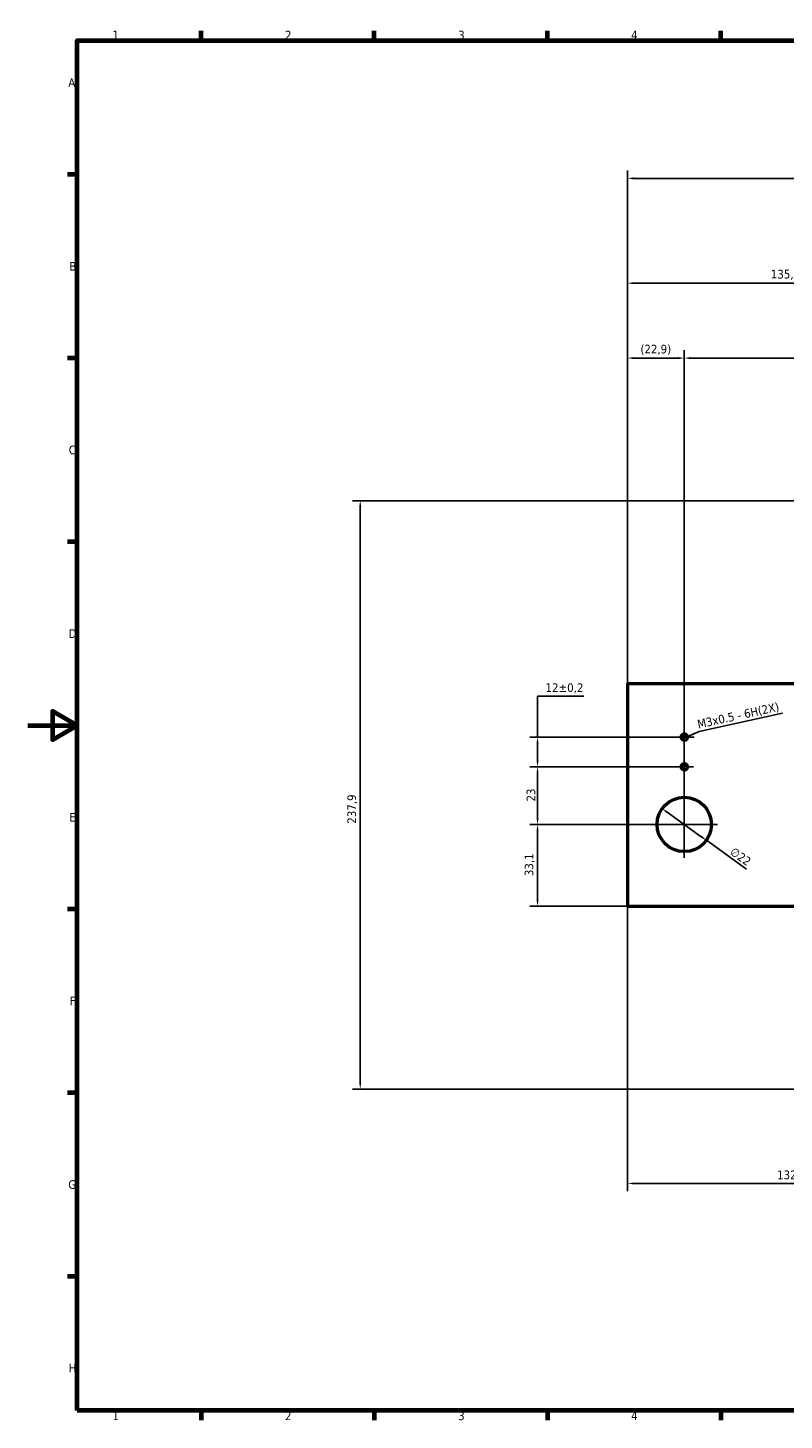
# Model space of a CAD drawing. Header units: millimetres. Extents: x 0 to 841, y 0 to 594.
# Tile 1 of 7: x 0 to 306, y 16 to 579. Entities that reach past the tile are written whole.
import ezdxf

# ---------------------------------------------------------------- set-up
doc = ezdxf.new("R2010")
doc.units = ezdxf.units.MM
for name, color, linetype, lineweight in [('Borda (ISO)', 7, 'Continuous', 70), ('Dimensão (ISO)', 7, 'Continuous', 25), ('Estreito visível (ISO)', 7, 'Continuous', 35), ('Marca de centro (ISO)', 7, 'Continuous', 25), ('Símbolo (ISO)', 7, 'Continuous', 25), ('Visível (ISO)', 7, 'Continuous', 50)]:
    doc.layers.add(name, color=color, linetype=linetype, lineweight=lineweight)
doc.styles.add('Texto da nota (ISO)', font='tahoma.ttf')
doc.dimstyles.new('Padrão (ISO)', dxfattribs={"dimtxt": 3.5, "dimasz": 2.5, "dimexe": 3.175, "dimexo": 0, "dimgap": 0.762, "dimtad": 1, "dimrnd": 1e-08, "dimzin": 0, "dimtxsty": 'Texto da nota (ISO)', "dimcen": 0.09, "dimdle": 10, "dimclrd": 256, "dimclre": 256, "dimclrt": 256, "dimazin": 0, "dimtfac": 1.001486, "dimtmove": 0, "dimatfit": 3, "dimfxl": 1, "dimtolj": 1, "dimtzin": 0, "dimlwd": -1, "dimlwe": -1, "dimarcsym": 0})
doc.dimstyles.new('Padrão (ISO)$7', dxfattribs={"dimtxt": 3.5, "dimasz": 2.5, "dimexe": 3.175, "dimexo": 0, "dimgap": 0.762, "dimtad": 1, "dimrnd": 1e-08, "dimzin": 0, "dimtxsty": 'Texto da nota (ISO)', "dimcen": 0.09, "dimdle": 10, "dimclrd": 256, "dimclre": 256, "dimclrt": 256, "dimazin": 0, "dimtfac": 1.001486, "dimtmove": 0, "dimatfit": 3, "dimfxl": 1, "dimtolj": 1, "dimtzin": 0, "dimlwd": -1, "dimlwe": -1, "dimarcsym": 0})

# ---------------------------------------------------------------- blocks, each defined once
blk = doc.blocks.new('Bordas Borda padrão')
at = {"layer": 'Borda (ISO)'}
for p, q in [((70.08, 574), (70.08, 577.9)), ((140.17, 574), (140.17, 577.9)), ((210.25, 574), (210.25, 577.9)), ((280.33, 574), (280.33, 577.9)), ((20, 519.75), (16.1, 519.75)), ((20, 445.5), (16.1, 445.5)), ((20, 371.25), (16.1, 371.25)), ((20, 222.75), (16.1, 222.75)), ((20, 148.5), (16.1, 148.5)), ((20, 74.25), (16.1, 74.25)), ((70.08, 20), (70.08, 16.1)), ((140.17, 20), (140.17, 16.1)), ((210.25, 20), (210.25, 16.1)), ((280.33, 20), (280.33, 16.1))]:
    blk.add_line(p, q, dxfattribs=at)
at = {"layer": 'Borda (ISO)', "flags": 128}
for points in [[(20, 20), (20, 574), (821, 574), (821, 20), (20, 20)], [(0, 297), (20, 297), (10, 302.77), (10, 291.23), (20, 297)]]:
    blk.add_lwpolyline(points, dxfattribs=at)
at = {"layer": 'Borda (ISO)', "char_height": 3.5, "attachment_point": 7, "style": 'Texto da nota (ISO)'}
for s, insert in [('1', (34.25, 574.4)), ('2', (104.06, 574.4)), ('3', (174.12, 574.33)), ('4', (244.07, 574.4)), ('A', (16.36, 555.13)), ('B', (16.78, 480.88)), ('C', (16.56, 406.56)), ('D', (16.57, 332.38)), ('E', (16.85, 258.13)), ('F', (16.94, 183.88)), ('G', (16.4, 109.56)), ('H', (16.57, 35.38)), ('1', (34.25, 16.1)), ('2', (104.06, 16.1)), ('3', (174.12, 16.03)), ('4', (244.07, 16.1))]:
    blk.add_mtext(s, dxfattribs=dict(at, insert=insert))
blk = doc.blocks.new('*D5')
at = {"layer": 'Defpoints', "color": 0, "transparency": 16777216}
for p in [(378.48, 387.83), (134.48, 149.97), (378.48, 149.97)]:
    blk.add_point(p, dxfattribs=at)
at = {"layer": 'Dimensão (ISO)', "transparency": 16777216}
for p, q in [((378.48, 387.83), (131.3, 387.83)), ((134.48, 385.33), (134.48, 152.47)), ((378.48, 149.97), (131.3, 149.97))]:
    blk.add_line(p, q, dxfattribs=at)
for points in [[(134.06, 385.33), (134.9, 385.33), (134.48, 387.83)], [(134.06, 152.47), (134.9, 152.47), (134.48, 149.97)]]:
    blk.add_solid(points, dxfattribs=at)
at = {"layer": 'Dimensão (ISO)', "transparency": 16777216, "insert": (129.28, 257.28), "char_height": 3.5, "attachment_point": 1, "rotation": 90, "style": 'Texto da nota (ISO)'}
blk.add_mtext('\\A1;237,9', dxfattribs=at)
blk = doc.blocks.new('*D6')
at = {"layer": 'Defpoints', "color": 0, "transparency": 16777216}
for p in [(601.57, 518.19), (242.65, 313.9), (601.57, 313.9)]:
    blk.add_point(p, dxfattribs=at)
at = {"layer": 'Dimensão (ISO)', "transparency": 16777216}
for p, q in [((242.65, 313.9), (242.65, 521.37)), ((245.15, 518.19), (599.07, 518.19)), ((601.57, 313.9), (601.57, 521.37))]:
    blk.add_line(p, q, dxfattribs=at)
for points in [[(245.15, 518.61), (245.15, 517.78), (242.65, 518.19)], [(599.07, 518.61), (599.07, 517.78), (601.57, 518.19)]]:
    blk.add_solid(points, dxfattribs=at)
at = {"layer": 'Dimensão (ISO)', "transparency": 16777216, "insert": (416.34, 523.4), "char_height": 3.5, "attachment_point": 1, "style": 'Texto da nota (ISO)'}
blk.add_mtext('\\A1;358,9', dxfattribs=at)
blk = doc.blocks.new('*D10')
at = {"layer": 'Defpoints', "color": 0, "transparency": 16777216}
for p in [(374.88, 230.27), (242.65, 223.9), (242.65, 111.81)]:
    blk.add_point(p, dxfattribs=at)
at = {"layer": 'Dimensão (ISO)', "transparency": 16777216}
for p, q in [((374.88, 230.27), (374.88, 108.64)), ((242.65, 223.9), (242.65, 108.64)), ((372.38, 111.81), (245.15, 111.81))]:
    blk.add_line(p, q, dxfattribs=at)
for points in [[(245.15, 112.23), (245.15, 111.4), (242.65, 111.81)], [(372.38, 112.23), (372.38, 111.4), (374.88, 111.81)]]:
    blk.add_solid(points, dxfattribs=at)
at = {"layer": 'Dimensão (ISO)', "transparency": 16777216, "insert": (303.15, 117.02), "char_height": 3.5, "attachment_point": 1, "style": 'Texto da nota (ISO)'}
blk.add_mtext('\\A1;132,2', dxfattribs=at)
blk = doc.blocks.new('*D15')
at = {"layer": 'Defpoints', "color": 0, "transparency": 16777216}
for p in [(378.48, 475.83), (378.48, 387.83), (242.65, 313.9)]:
    blk.add_point(p, dxfattribs=at)
at = {"layer": 'Dimensão (ISO)', "transparency": 16777216}
for p, q in [((242.65, 313.9), (242.65, 479)), ((378.48, 387.83), (378.48, 479)), ((245.15, 475.83), (375.98, 475.83))]:
    blk.add_line(p, q, dxfattribs=at)
for points in [[(245.15, 476.25), (245.15, 475.41), (242.65, 475.83)], [(375.98, 476.25), (375.98, 475.41), (378.48, 475.83)]]:
    blk.add_solid(points, dxfattribs=at)
at = {"layer": 'Dimensão (ISO)', "transparency": 16777216, "insert": (300.62, 481.22), "char_height": 3.5, "attachment_point": 1, "style": 'Texto da nota (ISO)'}
blk.add_mtext('\\A1;\\fTahoma|b0|i0;\\H3.5000;135,8(2x)', dxfattribs=at)
blk = doc.blocks.new('*D27')
at = {"layer": 'Defpoints', "color": 0, "transparency": 16777216}
for p in [(265.59, 256.96), (206.22, 223.9), (242.65, 223.9)]:
    blk.add_point(p, dxfattribs=at)
at = {"layer": 'Dimensão (ISO)', "transparency": 16777216}
for p, q in [((265.59, 256.96), (203.04, 256.96)), ((206.22, 254.46), (206.22, 226.4)), ((242.65, 223.9), (203.04, 223.9))]:
    blk.add_line(p, q, dxfattribs=at)
for points in [[(205.8, 254.46), (206.63, 254.46), (206.22, 256.96)], [(205.8, 226.4), (206.63, 226.4), (206.22, 223.9)]]:
    blk.add_solid(points, dxfattribs=at)
at = {"layer": 'Dimensão (ISO)', "transparency": 16777216, "insert": (201.01, 236.07), "char_height": 3.5, "attachment_point": 1, "rotation": 90, "style": 'Texto da nota (ISO)'}
blk.add_mtext('\\A1;33,1', dxfattribs=at)
blk = doc.blocks.new('*D28')
at = {"layer": 'Defpoints', "color": 0, "transparency": 16777216}
for p in [(206.22, 280.23), (261.86, 280.23), (252.09, 256.96)]:
    blk.add_point(p, dxfattribs=at)
at = {"layer": 'Dimensão (ISO)', "transparency": 16777216}
for p, q in [((261.86, 280.23), (203.04, 280.23)), ((206.22, 259.46), (206.22, 277.73)), ((252.09, 256.96), (203.04, 256.96))]:
    blk.add_line(p, q, dxfattribs=at)
for points in [[(205.8, 277.73), (206.63, 277.73), (206.22, 280.23)], [(205.8, 259.46), (206.63, 259.46), (206.22, 256.96)]]:
    blk.add_solid(points, dxfattribs=at)
at = {"layer": 'Dimensão (ISO)', "transparency": 16777216, "insert": (201.81, 266.23), "char_height": 3.5, "attachment_point": 1, "rotation": 90, "style": 'Texto da nota (ISO)'}
blk.add_mtext('\\A1;23', dxfattribs=at)
blk = doc.blocks.new('*D30')
at = {"layer": 'Defpoints', "color": 0, "transparency": 16777216}
for p in [(378.48, 445.54), (265.59, 270.46), (378.48, 230.27)]:
    blk.add_point(p, dxfattribs=at)
at = {"layer": 'Dimensão (ISO)', "transparency": 16777216}
for p, q in [((265.59, 270.46), (265.59, 448.72)), ((268.09, 445.54), (375.98, 445.54)), ((378.48, 230.27), (378.48, 448.72))]:
    blk.add_line(p, q, dxfattribs=at)
for points in [[(268.09, 445.96), (268.09, 445.13), (265.59, 445.54)], [(375.98, 445.96), (375.98, 445.13), (378.48, 445.54)]]:
    blk.add_solid(points, dxfattribs=at)
at = {"layer": 'Dimensão (ISO)', "transparency": 16777216, "insert": (316.41, 450.75), "char_height": 3.5, "attachment_point": 1, "style": 'Texto da nota (ISO)'}
blk.add_mtext('\\A1;112,9', dxfattribs=at)
blk = doc.blocks.new('*D31')
at = {"layer": 'Defpoints', "color": 0, "transparency": 16777216}
for p in [(242.65, 445.54), (242.65, 313.9), (265.59, 270.46)]:
    blk.add_point(p, dxfattribs=at)
at = {"layer": 'Dimensão (ISO)', "transparency": 16777216}
for p, q in [((242.65, 313.9), (242.65, 448.72)), ((263.09, 445.54), (245.15, 445.54)), ((265.59, 270.46), (265.59, 448.72))]:
    blk.add_line(p, q, dxfattribs=at)
for points in [[(245.15, 445.96), (245.15, 445.13), (242.65, 445.54)], [(263.09, 445.96), (263.09, 445.13), (265.59, 445.54)]]:
    blk.add_solid(points, dxfattribs=at)
at = {"layer": 'Dimensão (ISO)', "transparency": 16777216, "insert": (247.86, 450.93), "char_height": 3.5, "attachment_point": 1, "style": 'Texto da nota (ISO)'}
blk.add_mtext('\\A1;(22,9)', dxfattribs=at)
blk = doc.blocks.new('*D56')
at = {"layer": 'Defpoints', "color": 0, "transparency": 16777216}
for p in [(256.65, 263.38), (274.52, 250.55)]:
    blk.add_point(p, dxfattribs=at)
at = {"layer": 'Dimensão (ISO)', "transparency": 16777216}
for p, q in [((258.68, 261.92), (272.49, 252.01)), ((274.52, 250.55), (290.82, 238.86))]:
    blk.add_line(p, q, dxfattribs=at)
for points in [[(258.92, 262.26), (258.44, 261.58), (256.65, 263.38)], [(272.73, 252.35), (272.25, 251.67), (274.52, 250.55)]]:
    blk.add_solid(points, dxfattribs=at)
at = {"layer": 'Dimensão (ISO)', "transparency": 16777216, "insert": (285.82, 248.03), "char_height": 3.5, "attachment_point": 1, "rotation": 324.3456, "style": 'Texto da nota (ISO)'}
blk.add_mtext('\\A1;∅22', dxfattribs=at)
blk = doc.blocks.new('*D57')
at = {"layer": 'Defpoints', "color": 0, "transparency": 16777216}
for p in [(206.22, 292.23), (265.59, 292.23), (265.59, 280.23)]:
    blk.add_point(p, dxfattribs=at)
at = {"layer": 'Dimensão (ISO)', "transparency": 16777216}
for p, q in [((224.98, 308.82), (206.22, 308.82)), ((206.22, 308.82), (206.22, 292.23)), ((265.59, 292.23), (203.04, 292.23)), ((206.22, 282.73), (206.22, 289.73)), ((265.59, 280.23), (203.04, 280.23))]:
    blk.add_line(p, q, dxfattribs=at)
for points in [[(205.8, 289.73), (206.63, 289.73), (206.22, 292.23)], [(205.8, 282.73), (206.63, 282.73), (206.22, 280.23)]]:
    blk.add_solid(points, dxfattribs=at)
at = {"layer": 'Dimensão (ISO)', "transparency": 16777216, "insert": (209.48, 314.03), "char_height": 3.5, "attachment_point": 1, "style": 'Texto da nota (ISO)'}
blk.add_mtext('\\A1;12{\\H3.5052;±0,2}', dxfattribs=at)

msp = doc.modelspace()

# ---------------------------------------------------------------- linework, layer by layer
at = {"layer": 'Estreito visível (ISO)'}
for centre in [(265.585, 292.227), (265.585, 280.227)]:
    msp.add_arc(centre, 1.5, 280, 190, dxfattribs=at)
at = {"layer": 'Marca de centro (ISO)', "linetype": 'Continuous'}
for p, q in [((265.585, 296.227), (265.585, 288.227)), ((269.585, 292.227), (261.585, 292.227)), ((265.585, 283.957), (265.585, 276.498)), ((269.315, 280.227), (261.856, 280.227)), ((265.585, 270.464), (265.585, 243.464)), ((279.085, 256.964), (252.085, 256.964))]:
    msp.add_line(p, q, dxfattribs=at)
at = {"layer": 'Visível (ISO)'}
for p, q in [((242.645, 313.9), (371.275, 313.9)), ((242.645, 313.9), (242.645, 223.9)), ((242.645, 223.9), (371.275, 223.9))]:
    msp.add_line(p, q, dxfattribs=at)
for centre, radius in [((265.585, 292.227), 1.23), ((265.585, 280.227), 1.23), ((265.585, 256.964), 11)]:
    msp.add_circle(centre, radius, dxfattribs=at)

# ---------------------------------------------------------------- block references
msp.add_blockref('Bordas Borda padrão', (0, 0))

# ---------------------------------------------------------------- texts
at = {"layer": 'Símbolo (ISO)', "insert": (271.457, 295.11), "char_height": 3.5, "width": 35.51902, "attachment_point": 7, "rotation": 12.43493, "line_spacing_factor": 0.6125, "style": 'Texto da nota (ISO)'}
msp.add_mtext('{M3x0.5 - 6H(2X)}', dxfattribs=at)

# ---------------------------------------------------------------- dimensions: what is measured, and where the dimension line sits
at = {"layer": 'Dimensão (ISO)'}
for base, p1, p2, angle, override, picture, middle in [((601.574, 518.192), (242.645, 313.9), (601.574, 313.9), 180, {"dimgap": 0.762, "dimdec": 1, "dimtol": 0, "dimlim": 0, "dimtp": 0, "dimtm": 0, "dimtdec": 2, "dimtofl": 0, "dimatfit": 1}, '*D6', (422.11, 518.192)), ((134.48, 149.972), (378.48, 387.829), (378.48, 149.972), 90, {"dimgap": 0.762, "dimdec": 1, "dimtol": 0, "dimlim": 0, "dimtp": 0, "dimtm": 0, "dimtdec": 2, "dimtofl": 0, "dimatfit": 1}, '*D5', (134.48, 263.039)), ((206.215, 292.227), (265.585, 280.227), (265.585, 292.227), 90, {"dimgap": 0.762, "dimtih": 1, "dimtoh": 1, "dimdec": 0, "dimtol": 1, "dimlim": 0, "dimtp": 0.2, "dimtm": 0.2, "dimtdec": 1, "dimtofl": 0, "dimtmove": 1, "dimatfit": 2}, '*D57', (206.61, 308.824)), ((206.215, 280.227), (252.085, 256.964), (261.856, 280.227), 90, {"dimgap": 0.762, "dimdec": 0, "dimtol": 0, "dimlim": 0, "dimtp": 0, "dimtm": 0, "dimtdec": 2, "dimtofl": 0, "dimatfit": 1}, '*D28', (206.215, 268.596)), ((206.215, 223.9), (265.585, 256.964), (242.645, 223.9), 270, {"dimgap": 0.762, "dimdec": 1, "dimtol": 0, "dimlim": 0, "dimtp": 0, "dimtm": 0, "dimtdec": 2, "dimtofl": 0, "dimatfit": 1}, '*D27', (206.215, 240.432))]:
    dim = msp.add_linear_dim(base=base, p1=p1, p2=p2, angle=angle, dimstyle='Padrão (ISO)', override=override, dxfattribs=at)
    dim.commit()
    dim.dimension.update_dxf_attribs({"geometry": picture, "text_midpoint": middle, "dimtype": 160})
for base, p1, p2, text, picture, middle in [((378.48, 475.829), (242.645, 313.9), (378.48, 387.829), '\\fTahoma|b0|i0;\\H3.5000;<>(2x)', '*D15', (310.563, 475.829)), ((242.645, 445.545), (265.585, 270.464), (242.645, 313.9), '(<>)', '*D31', (254.115, 445.545))]:
    dim = msp.add_linear_dim(base=base, p1=p1, p2=p2, angle=180, text=text, dimstyle='Padrão (ISO)', override={"dimgap": 0.762, "dimdec": 1, "dimtol": 0, "dimlim": 0, "dimtp": 0, "dimtm": 0, "dimtdec": 2, "dimtofl": 0, "dimatfit": 1}, dxfattribs=at)
    dim.commit()
    dim.dimension.update_dxf_attribs({"geometry": picture, "text_midpoint": middle, "dimtype": 160})
for base, p1, p2, picture, middle in [((378.48, 445.545), (265.585, 270.464), (378.48, 230.27), '*D30', (322.032, 445.545)), ((242.645, 111.814), (374.878, 230.27), (242.645, 223.9), '*D10', (308.761, 111.814))]:
    dim = msp.add_linear_dim(base=base, p1=p1, p2=p2, dimstyle='Padrão (ISO)', override={"dimgap": 0.762, "dimdec": 1, "dimtol": 0, "dimlim": 0, "dimtp": 0, "dimtm": 0, "dimtdec": 2, "dimtofl": 0, "dimatfit": 1}, dxfattribs=at)
    dim.commit()
    dim.dimension.update_dxf_attribs({"geometry": picture, "text_midpoint": middle, "dimtype": 160})
dim = msp.add_diameter_dim_2p(p1=(256.647, 263.376), p2=(274.523, 250.552), dimstyle='Padrão (ISO)', override={"dimgap": 0.762, "dimdec": 0, "dimlfac": 1, "dimtol": 0, "dimlim": 0, "dimtp": 0, "dimtm": 0, "dimtdec": 2, "dimatfit": 2}, dxfattribs=at)
dim.commit()
dim.dimension.update_dxf_attribs({"geometry": '*D56', "text_midpoint": (286.688, 241.826), "dimtype": 163})

# ---------------------------------------------------------------- leaders
at = {"layer": 'Símbolo (ISO)', "annotation_type": 0, "has_hookline": 1, "hookline_direction": 0, "text_width": 34.57, "horizontal_direction": (0.976541, 0.215331, 0)}
msp.add_leader([(267.05, 292.55), (271.583, 294.54)], dimstyle='Padrão (ISO)$7', override={"dimgap": 0, "dimtad": 1}, dxfattribs=at)

doc.saveas('drawing.dxf')
